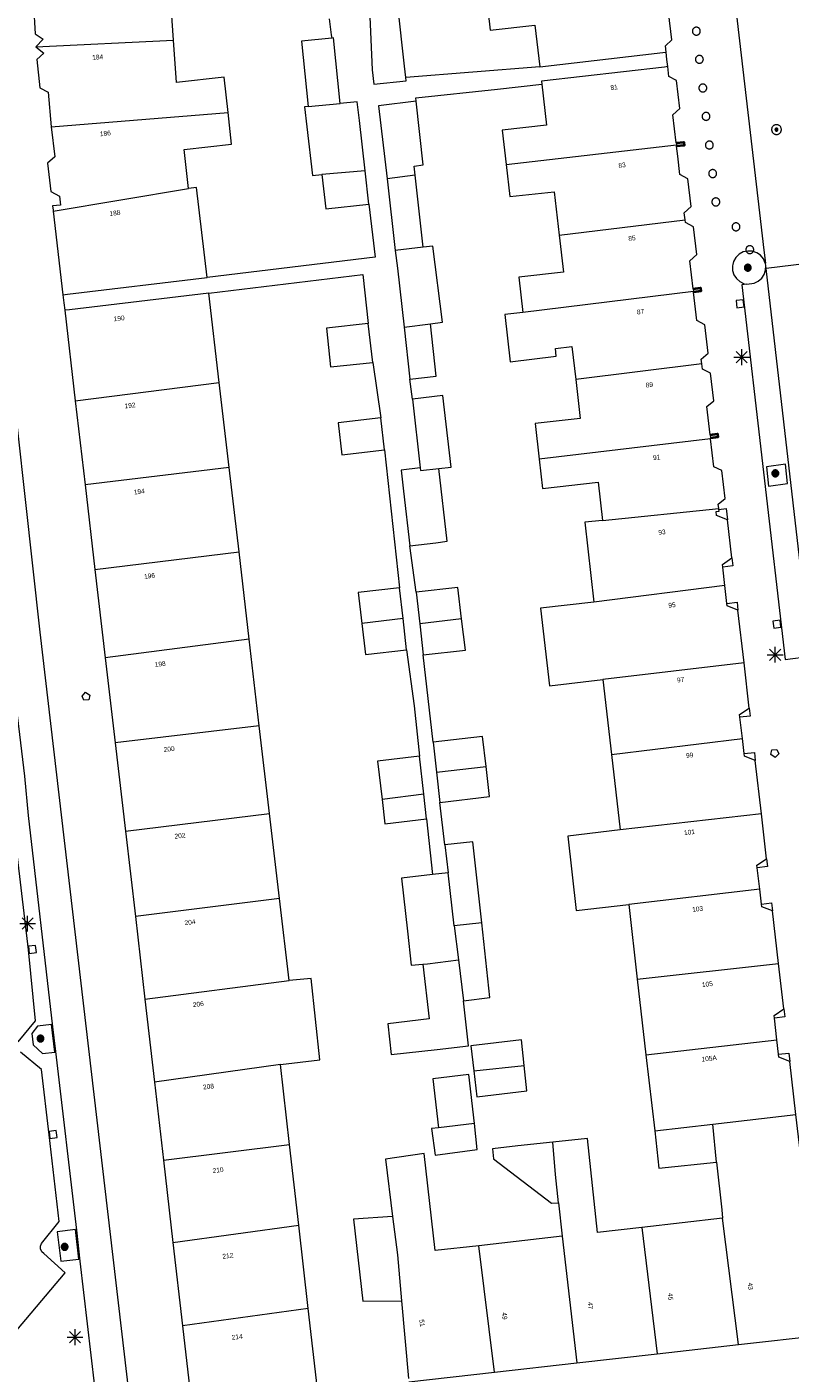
# Model space of a CAD drawing. Header units: metres. Extents: x 135779 to 137489, y 452643 to 455118.
# Tile 105 of 256: x 136227 to 136275, y 453444 to 453529. Entities that reach past the tile are written whole.
import ezdxf
from ezdxf.enums import TextEntityAlignment as Align

# ---------------------------------------------------------------- set-up
doc = ezdxf.new("R2010")
doc.units = ezdxf.units.M
for name, color, linetype, lineweight in [('KTop_NAR_Huisnummer (t)', 7, 'Continuous', 13), ('KTop_NAR_Huisnummer tijdelijk (t)', 7, 'Continuous', 13), ('KTop_PAL_Afsluitpaal', 222, 'Continuous', 13), ('KTop_PAL_Lichtmast', 40, 'Continuous', 13), ('KTop_PND_Grondvlaksituatie van BAG-pand [tachy]', 1, 'Continuous', 13), ('KTop_PND_Pandscheiding', 40, 'Continuous', 13), ('KTop_PUT_Brandkraan of -put', 1, 'Continuous', 13), ('KTop_PUT_Inspectie- of rioolput', 15, 'Continuous', 13), ('KTop_PUT_Kolk', 15, 'Continuous', 13), ('KTop_SHD_Muur', 15, 'Continuous', 13), ('KTop_SHD_Muur (l)', 15, 'Continuous', 40), ('KTop_VGO_Boom', 92, 'Continuous', 13), ('KTop_WGD_Fietspad', 40, 'Continuous', 13), ('KTop_WGD_Parkeervlak', 251, 'Continuous', 13), ('KTop_WGD_Rijbaan_Lokale weg', 251, 'Continuous', 13), ('KTop_WGD_Rijbaan_Lokale weg_verkeersdrempel', 40, 'Continuous', 13), ('KTop_WGD_Voetpad', 251, 'Continuous', 13), ('KTop_WGD_Voetpad_achterpad', 251, 'Continuous', 13)]:
    doc.layers.add(name, color=color, linetype=linetype, lineweight=lineweight)
doc.styles.add('Style-ROVU', font='ROVU.shx')
doc.styles.add('Style-ROVUCURSIEF', font='ROVUCURSIEF.shx')

# ---------------------------------------------------------------- blocks, each defined once
blk = doc.blocks.new('PAL_Lichtmast')
at = {"layer": 'KTop_PAL_Lichtmast'}
for p, q in [((-0.354, -0.354), (0.354, 0.354)), ((0.354, -0.354), (-0.354, 0.354)), ((0, -0.5), (0, 0.5)), ((-0.5, 0), (0.5, 0))]:
    blk.add_line(p, q, dxfattribs=at)
blk = doc.blocks.new('PAL_Afsluitpaal')
at = {"layer": 'KTop_PAL_Afsluitpaal', "flags": 128}
blk.add_lwpolyline([(0.25, 0), (0.249, 0.026), (0.245, 0.052), (0.238, 0.077), (0.228, 0.102), (0.217, 0.125), (0.202, 0.147), (0.186, 0.167), (0.167, 0.186), (0.147, 0.202), (0.125, 0.217), (0.102, 0.228), (0.077, 0.238), (0.052, 0.245), (0.026, 0.249), (0, 0.25), (-0.026, 0.249), (-0.052, 0.245), (-0.077, 0.238), (-0.102, 0.228), (-0.125, 0.217), (-0.147, 0.202), (-0.167, 0.186), (-0.186, 0.167), (-0.202, 0.147), (-0.217, 0.125), (-0.228, 0.102), (-0.238, 0.077), (-0.245, 0.052), (-0.249, 0.026), (-0.25, 0), (-0.249, -0.026), (-0.245, -0.052), (-0.238, -0.077), (-0.228, -0.102), (-0.217, -0.125), (-0.202, -0.147), (-0.186, -0.167), (-0.167, -0.186), (-0.147, -0.202), (-0.125, -0.217), (-0.102, -0.228), (-0.077, -0.238), (-0.052, -0.245), (-0.026, -0.249), (0, -0.25), (0.026, -0.249), (0.052, -0.245), (0.077, -0.238), (0.102, -0.228), (0.125, -0.217), (0.147, -0.202), (0.167, -0.186), (0.186, -0.167), (0.202, -0.147), (0.217, -0.125), (0.228, -0.102), (0.238, -0.077), (0.245, -0.052), (0.249, -0.026), (0.25, 0)], dxfattribs=at)
blk = doc.blocks.new('PUT_Brandkraan_of_-put')
at = {"layer": 'KTop_PUT_Brandkraan of -put'}
for p, q in [((-0.25, 0.034), (0, 0.25)), ((-0.158, -0.25), (-0.25, 0.034)), ((0, 0.25), (0.25, 0.033)), ((0.25, 0.033), (0.158, -0.25)), ((0.158, -0.25), (-0.158, -0.25))]:
    blk.add_line(p, q, dxfattribs=at)
blk = doc.blocks.new('PUT_Inspectie-_of_rioolput')
at = {"layer": 'KTop_PUT_Inspectie- of rioolput', "flags": 128}
for points in [[(0.31, 0), (0.308, 0.032), (0.303, 0.064), (0.294, 0.095), (0.283, 0.126), (0.268, 0.155), (0.25, 0.182), (0.23, 0.207), (0.207, 0.23), (0.182, 0.25), (0.154, 0.268), (0.126, 0.283), (0.095, 0.294), (0.064, 0.303), (0.032, 0.308), (0, 0.309), (-0.032, 0.308), (-0.064, 0.303), (-0.096, 0.294), (-0.126, 0.283), (-0.155, 0.268), (-0.182, 0.25), (-0.207, 0.23), (-0.23, 0.207), (-0.25, 0.182), (-0.268, 0.154), (-0.283, 0.126), (-0.294, 0.095), (-0.303, 0.064), (-0.308, 0.032), (-0.309, 0), (-0.308, -0.032), (-0.303, -0.064), (-0.294, -0.096), (-0.283, -0.126), (-0.268, -0.155), (-0.25, -0.182), (-0.23, -0.207), (-0.207, -0.23), (-0.182, -0.25), (-0.155, -0.268), (-0.126, -0.283), (-0.096, -0.294), (-0.064, -0.303), (-0.032, -0.308), (0, -0.309), (0.032, -0.308), (0.064, -0.303), (0.095, -0.294), (0.126, -0.283), (0.155, -0.268), (0.182, -0.25), (0.207, -0.23), (0.23, -0.207), (0.25, -0.182), (0.268, -0.155), (0.283, -0.126), (0.294, -0.096), (0.303, -0.064), (0.308, -0.032), (0.31, 0)], [(0.095, 0), (0.094, 0.009), (0.092, 0.019), (0.09, 0.029), (0.086, 0.038), (0.082, 0.047), (0.076, 0.055), (0.07, 0.063), (0.063, 0.07), (0.055, 0.076), (0.047, 0.082), (0.038, 0.086), (0.029, 0.09), (0.019, 0.092), (0.009, 0.094), (0, 0.094), (-0.01, 0.094), (-0.02, 0.092), (-0.029, 0.09), (-0.039, 0.086), (-0.048, 0.082), (-0.056, 0.076), (-0.064, 0.07), (-0.071, 0.063), (-0.077, 0.055), (-0.082, 0.047), (-0.087, 0.038), (-0.09, 0.029), (-0.093, 0.019), (-0.094, 0.009), (-0.095, 0), (-0.094, -0.01), (-0.093, -0.02), (-0.09, -0.029), (-0.087, -0.039), (-0.082, -0.048), (-0.077, -0.056), (-0.071, -0.064), (-0.064, -0.071), (-0.056, -0.077), (-0.047, -0.082), (-0.039, -0.087), (-0.029, -0.09), (-0.02, -0.093), (-0.01, -0.094), (0, -0.095), (0.009, -0.094), (0.019, -0.093), (0.029, -0.09), (0.038, -0.087), (0.047, -0.082), (0.055, -0.077), (0.063, -0.071), (0.07, -0.064), (0.076, -0.056), (0.082, -0.047), (0.086, -0.039), (0.09, -0.029), (0.092, -0.02), (0.094, -0.01), (0.095, 0)], [(0.035, 0), (0.034, 0.003), (0.034, 0.007), (0.033, 0.01), (0.031, 0.014), (0.03, 0.017), (0.028, 0.02), (0.026, 0.023), (0.023, 0.026), (0.02, 0.028), (0.017, 0.03), (0.014, 0.031), (0.01, 0.033), (0.007, 0.034), (0.003, 0.034), (0, 0.034), (-0.004, 0.034), (-0.007, 0.034), (-0.011, 0.033), (-0.014, 0.031), (-0.018, 0.03), (-0.021, 0.028), (-0.023, 0.026), (-0.026, 0.023), (-0.028, 0.02), (-0.03, 0.017), (-0.032, 0.014), (-0.033, 0.01), (-0.034, 0.007), (-0.035, 0.003), (-0.035, 0), (-0.035, -0.004), (-0.034, -0.007), (-0.033, -0.011), (-0.032, -0.014), (-0.03, -0.018), (-0.028, -0.021), (-0.026, -0.023), (-0.023, -0.026), (-0.021, -0.028), (-0.017, -0.03), (-0.014, -0.032), (-0.011, -0.033), (-0.007, -0.034), (-0.004, -0.035), (0, -0.035), (0.003, -0.035), (0.007, -0.034), (0.01, -0.033), (0.014, -0.032), (0.017, -0.03), (0.02, -0.028), (0.023, -0.026), (0.026, -0.023), (0.028, -0.021), (0.03, -0.017), (0.031, -0.014), (0.033, -0.011), (0.034, -0.007), (0.034, -0.004), (0.035, 0)], [(0.01, 0.02), (0.007, 0.02), (0.005, 0.021), (0.003, 0.022), (0.001, 0.022), (-0.001, 0.022), (-0.004, 0.022), (-0.006, 0.021), (-0.008, 0.02), (-0.01, 0.019), (-0.012, 0.018), (-0.014, 0.017), (-0.016, 0.015), (-0.017, 0.013), (-0.019, 0.012), (-0.02, 0.009), (-0.021, 0.007), (-0.022, 0.005), (-0.022, 0.003), (-0.022, 0.001), (-0.022, -0.001), (-0.022, -0.004), (-0.022, -0.006), (-0.021, -0.008), (-0.02, -0.01), (-0.019, -0.012), (-0.017, -0.014), (-0.016, -0.016), (-0.014, -0.017), (-0.012, -0.019), (-0.01, -0.02), (-0.008, -0.021), (-0.006, -0.022), (-0.003, -0.022), (-0.001, -0.022), (0.001, -0.022), (0.003, -0.022), (0.005, -0.022), (0.008, -0.021), (0.01, -0.02), (0.012, -0.019), (0.014, -0.017), (0.015, -0.016), (0.017, -0.014), (0.018, -0.012), (0.02, -0.01), (0.02, -0.008), (0.021, -0.006), (0.022, -0.003), (0.022, -0.001), (0.022, 0.001), (0.022, 0.003), (0.021, 0.005), (0.02, 0.008), (0.019, 0.01), (0.018, 0.012), (0.017, 0.014), (0.015, 0.015), (0.013, 0.017), (0.012, 0.018), (0.01, 0.02)]]:
    blk.add_lwpolyline(points, dxfattribs=at)
blk = doc.blocks.new('PUT_Kolk')
at = {"layer": 'KTop_PUT_Kolk', "flags": 128}
blk.add_lwpolyline([(0.225, -0.225), (0.225, 0.225), (-0.225, 0.225), (-0.225, -0.225), (0.225, -0.225)], dxfattribs=at)
blk = doc.blocks.new('VGO_Boom')
at = {"layer": 'KTop_VGO_Boom', "flags": 128}
for points in [[(0.215, 0), (0.214, 0.022), (0.21, 0.045), (0.204, 0.066), (0.196, 0.087), (0.186, 0.108), (0.174, 0.126), (0.16, 0.144), (0.144, 0.16), (0.126, 0.174), (0.107, 0.186), (0.087, 0.196), (0.066, 0.204), (0.045, 0.21), (0.022, 0.214), (-0.001, 0.215), (-0.023, 0.214), (-0.045, 0.21), (-0.067, 0.204), (-0.088, 0.196), (-0.108, 0.186), (-0.127, 0.174), (-0.144, 0.16), (-0.16, 0.144), (-0.174, 0.126), (-0.187, 0.107), (-0.197, 0.087), (-0.205, 0.066), (-0.211, 0.045), (-0.214, 0.022), (-0.215, -0.001), (-0.214, -0.023), (-0.211, -0.045), (-0.205, -0.067), (-0.197, -0.088), (-0.187, -0.108), (-0.174, -0.127), (-0.16, -0.144), (-0.144, -0.16), (-0.127, -0.174), (-0.108, -0.187), (-0.088, -0.197), (-0.067, -0.205), (-0.045, -0.211), (-0.023, -0.214), (0, -0.215), (0.022, -0.214), (0.045, -0.211), (0.066, -0.205), (0.087, -0.197), (0.108, -0.187), (0.126, -0.174), (0.144, -0.16), (0.16, -0.144), (0.174, -0.127), (0.186, -0.108), (0.196, -0.088), (0.204, -0.067), (0.21, -0.045), (0.214, -0.023), (0.215, -0.001)], [(0.155, 0), (0.154, 0.016), (0.152, 0.032), (0.147, 0.048), (0.142, 0.063), (0.134, 0.078), (0.125, 0.091), (0.115, 0.104), (0.104, 0.115), (0.091, 0.125), (0.077, 0.134), (0.063, 0.142), (0.048, 0.147), (0.032, 0.152), (0.016, 0.154), (-0.001, 0.155), (-0.017, 0.154), (-0.033, 0.152), (-0.048, 0.147), (-0.064, 0.142), (-0.078, 0.134), (-0.092, 0.125), (-0.104, 0.115), (-0.116, 0.104), (-0.126, 0.091), (-0.135, 0.077), (-0.142, 0.063), (-0.148, 0.048), (-0.152, 0.032), (-0.155, 0.016), (-0.155, -0.001), (-0.155, -0.017), (-0.152, -0.033), (-0.148, -0.048), (-0.142, -0.064), (-0.135, -0.078), (-0.126, -0.092), (-0.116, -0.104), (-0.104, -0.116), (-0.092, -0.126), (-0.078, -0.135), (-0.064, -0.142), (-0.048, -0.148), (-0.033, -0.152), (-0.017, -0.155), (0, -0.155), (0.016, -0.155), (0.032, -0.152), (0.048, -0.148), (0.063, -0.142), (0.078, -0.135), (0.091, -0.126), (0.104, -0.116), (0.115, -0.104), (0.125, -0.092), (0.134, -0.078), (0.142, -0.064), (0.147, -0.048), (0.152, -0.033), (0.154, -0.017), (0.155, -0.001)], [(0.095, 0), (0.094, 0.01), (0.093, 0.02), (0.09, 0.029), (0.087, 0.039), (0.082, 0.048), (0.077, 0.056), (0.071, 0.064), (0.064, 0.071), (0.056, 0.077), (0.047, 0.082), (0.039, 0.087), (0.029, 0.09), (0.02, 0.093), (0.01, 0.094), (-0.001, 0.095), (-0.01, 0.094), (-0.02, 0.093), (-0.03, 0.09), (-0.039, 0.087), (-0.048, 0.082), (-0.056, 0.077), (-0.064, 0.071), (-0.071, 0.064), (-0.077, 0.056), (-0.083, 0.047), (-0.087, 0.039), (-0.091, 0.029), (-0.093, 0.02), (-0.095, 0.01), (-0.095, -0.001), (-0.095, -0.01), (-0.093, -0.02), (-0.091, -0.03), (-0.087, -0.039), (-0.083, -0.048), (-0.077, -0.056), (-0.071, -0.064), (-0.064, -0.071), (-0.056, -0.077), (-0.048, -0.083), (-0.039, -0.087), (-0.03, -0.091), (-0.02, -0.093), (-0.01, -0.095), (0, -0.095), (0.01, -0.095), (0.02, -0.093), (0.029, -0.091), (0.039, -0.087), (0.048, -0.083), (0.056, -0.077), (0.064, -0.071), (0.071, -0.064), (0.077, -0.056), (0.082, -0.048), (0.087, -0.039), (0.09, -0.03), (0.093, -0.02), (0.094, -0.01), (0.095, -0.001)], [(0.035, 0), (0.035, 0.004), (0.034, 0.007), (0.033, 0.011), (0.032, 0.014), (0.03, 0.018), (0.028, 0.021), (0.026, 0.023), (0.023, 0.026), (0.021, 0.028), (0.017, 0.03), (0.014, 0.032), (0.011, 0.033), (0.007, 0.034), (0.004, 0.035), (-0.001, 0.035), (-0.004, 0.035), (-0.008, 0.034), (-0.011, 0.033), (-0.015, 0.032), (-0.018, 0.03), (-0.021, 0.028), (-0.024, 0.026), (-0.027, 0.023), (-0.029, 0.021), (-0.031, 0.017), (-0.032, 0.014), (-0.034, 0.011), (-0.035, 0.007), (-0.035, 0.004), (-0.035, -0.001), (-0.035, -0.004), (-0.035, -0.008), (-0.034, -0.011), (-0.032, -0.015), (-0.031, -0.018), (-0.029, -0.021), (-0.027, -0.024), (-0.024, -0.027), (-0.021, -0.029), (-0.018, -0.031), (-0.015, -0.032), (-0.011, -0.034), (-0.008, -0.035), (-0.004, -0.035), (0, -0.035), (0.004, -0.035), (0.007, -0.035), (0.011, -0.034), (0.014, -0.032), (0.018, -0.031), (0.021, -0.029), (0.023, -0.027), (0.026, -0.024), (0.028, -0.021), (0.03, -0.018), (0.032, -0.015), (0.033, -0.011), (0.034, -0.008), (0.035, -0.004), (0.035, 0)]]:
    blk.add_lwpolyline(points, dxfattribs=at)

msp = doc.modelspace()

# ---------------------------------------------------------------- linework, layer by layer
at = {"layer": 'KTop_PND_Grondvlaksituatie van BAG-pand [tachy]', "flags": 128}
for points in [[(136227.758, 453533.035), (136227.884, 453531.135), (136227.408, 453530.754), (136227.512, 453528.939), (136228.017, 453528.597), (136227.552, 453528.129)], [(136236.248, 453528.538), (136236.068, 453530.989), (136239.086, 453531.098), (136239.011, 453533.15)], [(136267.322, 453527.777), (136267.274, 453528.191), (136267.683, 453528.553), (136267.479, 453530.312), (136266.968, 453530.587), (136266.76, 453532.383)], [(136255.993, 453531.226), (136256.213, 453529.173), (136259.046, 453529.479), (136259.352, 453526.857)], [(136248.608, 453530.49), (136248.784, 453526.668), (136248.885, 453525.758), (136250.918, 453525.98), (136250.895, 453526.182)], [(136250.895, 453526.182), (136250.816, 453526.894), (136250.398, 453530.716)], [(136239.687, 453523.969), (136239.439, 453526.209), (136236.444, 453525.877), (136236.248, 453528.538)], [(136246.227, 453528.676), (136244.329, 453528.476), (136244.746, 453524.35)], [(136246.764, 453524.55), (136246.347, 453528.689), (136246.227, 453528.676)], [(136227.552, 453528.129), (136228.069, 453527.719), (136227.613, 453527.33), (136227.814, 453525.542), (136228.338, 453525.25), (136228.535, 453523.08)], [(136259.352, 453526.857), (136267.123, 453527.754), (136267.322, 453527.777)], [(136267.427, 453526.868), (136267.228, 453526.845), (136259.459, 453525.948), (136259.481, 453525.757)], [(136267.956, 453522.052), (136267.749, 453523.837), (136268.186, 453524.223), (136267.981, 453525.991), (136267.498, 453526.251), (136267.427, 453526.868)], [(136259.481, 453525.757), (136259.779, 453523.174), (136256.988, 453522.855), (136257.233, 453520.7)], [(136244.746, 453524.35), (136244.509, 453524.326), (136244.656, 453523.075), (136245.011, 453520.002), (136245.594, 453520.052)], [(136248.338, 453520.296), (136247.982, 453523.466), (136247.842, 453524.657), (136246.764, 453524.55)], [(136251.55, 453524.681), (136249.188, 453524.404), (136249.718, 453519.797)], [(136251.497, 453520.011), (136251.434, 453520.58), (136252.005, 453520.668), (136251.55, 453524.681)], [(136237.188, 453519.181), (136236.915, 453521.649), (136239.907, 453521.981), (136239.687, 453523.969)], [(136228.535, 453523.08), (136228.759, 453521.183), (136228.305, 453520.767), (136228.516, 453518.98), (136229.053, 453518.691), (136229.118, 453518.134), (136228.615, 453518.078), (136228.646, 453517.818), (136228.654, 453517.748)], [(136267.956, 453522.052), (136267.97, 453521.925)], [(136267.97, 453521.925), (136267.98, 453521.843)], [(136268.518, 453517.197), (136268.466, 453517.647), (136268.903, 453518.034), (136268.7, 453519.792), (136268.186, 453520.068), (136268.053, 453521.218), (136267.98, 453521.843)], [(136245.594, 453520.052), (136245.847, 453517.893), (136248.576, 453518.183)], [(136248.576, 453518.183), (136248.338, 453520.296)], [(136252.003, 453515.475), (136251.497, 453520.011)], [(136257.233, 453520.7), (136257.463, 453518.67), (136260.262, 453518.964), (136260.576, 453516.237)], [(136238.363, 453513.562), (136237.701, 453519.241), (136237.188, 453519.181)], [(136249.718, 453519.797), (136250.238, 453515.274)], [(136228.654, 453517.748), (136229.27, 453512.466)], [(136269.022, 453512.843), (136268.817, 453514.617), (136269.255, 453515.004), (136269.051, 453516.762), (136268.536, 453517.039), (136268.518, 453517.197)], [(136260.576, 453516.237), (136260.844, 453513.903), (136258.032, 453513.591), (136258.287, 453511.356)], [(136250.238, 453515.274), (136250.377, 453514.156), (136250.793, 453510.434)], [(136252.465, 453510.64), (136253.209, 453510.732), (136252.616, 453515.545), (136252.003, 453515.475)], [(136229.27, 453512.466), (136229.568, 453512.502), (136238.363, 453513.562)], [(136238.478, 453512.571), (136229.682, 453511.523), (136229.384, 453511.488)], [(136239.134, 453506.943), (136238.478, 453512.571)], [(136269.022, 453512.843), (136269.041, 453512.678)], [(136269.041, 453512.678), (136269.047, 453512.634)], [(136269.57, 453508.112), (136269.536, 453508.407), (136269.974, 453508.794), (136269.769, 453510.564), (136269.254, 453510.841), (136269.047, 453512.634)], [(136229.384, 453511.488), (136230.049, 453505.781)], [(136248.535, 453510.654), (136245.895, 453510.364), (136246.16, 453507.926), (136248.813, 453508.203)], [(136248.813, 453508.203), (136248.535, 453510.654)], [(136251.161, 453507.134), (136252.824, 453507.323), (136252.465, 453510.64)], [(136258.287, 453511.356), (136257.146, 453511.216), (136257.489, 453508.235), (136260.397, 453508.592), (136260.342, 453509.07), (136261.385, 453509.198), (136261.622, 453507.132)], [(136250.793, 453510.434), (136251.161, 453507.134)], [(136270.093, 453503.632), (136269.884, 453505.422), (136270.327, 453505.781), (136270.122, 453507.528), (136269.61, 453507.766), (136269.57, 453508.112)], [(136261.622, 453507.132), (136261.904, 453504.671), (136259.056, 453504.347), (136259.314, 453502.092)], [(136239.761, 453501.561), (136239.134, 453506.943)], [(136230.049, 453505.781), (136230.667, 453500.473)], [(136252.99, 453501.498), (136253.761, 453501.584), (136253.243, 453506.104), (136251.326, 453505.89)], [(136251.326, 453505.89), (136251.813, 453501.542)], [(136249.32, 453504.698), (136246.641, 453504.383), (136246.875, 453502.377), (136249.553, 453502.69)], [(136249.553, 453502.69), (136249.32, 453504.698)], [(136270.093, 453503.632), (136270.118, 453503.425)], [(136270.124, 453503.37), (136270.118, 453503.425)], [(136270.649, 453498.97), (136270.616, 453499.253), (136271.047, 453499.621), (136270.842, 453501.368), (136270.329, 453501.617), (136270.124, 453503.37)], [(136259.314, 453502.092), (136259.524, 453500.245), (136263.038, 453500.635), (136263.314, 453498.231)], [(136240.38, 453496.251), (136239.761, 453501.561)], [(136251.813, 453501.542), (136250.613, 453501.404), (136250.765, 453500.075), (136251.157, 453496.622)], [(136251.157, 453496.622), (136252.795, 453496.823), (136253.514, 453496.911), (136252.99, 453501.498)], [(136230.667, 453500.473), (136231.29, 453495.122)], [(136271.202, 453498.274), (136270.508, 453498.536), (136270.478, 453498.794), (136270.667, 453498.816), (136270.654, 453498.925)], [(136270.654, 453498.925), (136270.649, 453498.97)], [(136263.314, 453498.231), (136262.191, 453498.107), (136262.768, 453493.078)], [(136271.479, 453495.861), (136271.202, 453498.274)], [(136241.023, 453490.726), (136240.38, 453496.251)], [(136270.892, 453495.281), (136270.873, 453495.45), (136271.479, 453495.861)], [(136271.025, 453494.123), (136270.892, 453495.281)], [(136231.29, 453495.122), (136231.939, 453489.555)], [(136250.509, 453493.981), (136247.893, 453493.679), (136248.127, 453491.724)], [(136250.728, 453492.034), (136250.509, 453493.981)], [(136254.424, 453492.022), (136254.19, 453494.003), (136251.549, 453493.701)], [(136251.549, 453493.701), (136251.779, 453491.71)], [(136271.155, 453492.988), (136271.025, 453494.123)], [(136262.768, 453493.078), (136259.395, 453492.69), (136259.958, 453487.792), (136263.331, 453488.18)], [(136271.858, 453492.565), (136271.173, 453492.828), (136271.155, 453492.988)], [(136250.951, 453490.057), (136250.728, 453492.034)], [(136252.005, 453489.752), (136254.658, 453490.041), (136254.424, 453492.022)], [(136272.241, 453489.231), (136271.858, 453492.565)], [(136248.127, 453491.724), (136248.361, 453489.768), (136250.951, 453490.057)], [(136251.779, 453491.71), (136252.005, 453489.752)], [(136241.659, 453485.269), (136241.023, 453490.726)], [(136231.939, 453489.555), (136232.564, 453484.185)], [(136272.568, 453486.378), (136272.241, 453489.231)], [(136263.331, 453488.18), (136263.875, 453483.444)], [(136271.979, 453485.808), (136271.96, 453485.977), (136272.568, 453486.378)], [(136242.303, 453479.735), (136241.659, 453485.269)], [(136272.133, 453484.466), (136271.979, 453485.808)], [(136232.564, 453484.185), (136233.213, 453478.608)], [(136255.962, 453482.689), (136255.747, 453484.581), (136252.637, 453484.241)], [(136252.637, 453484.241), (136252.846, 453482.336)], [(136272.243, 453483.514), (136272.133, 453484.466)], [(136251.761, 453483.34), (136249.12, 453483.025), (136249.399, 453480.608)], [(136252.038, 453480.94), (136251.761, 453483.34)], [(136263.875, 453483.444), (136264.422, 453478.688)], [(136272.947, 453483.081), (136272.262, 453483.345), (136272.243, 453483.514)], [(136253.054, 453480.431), (136256.177, 453480.797), (136255.962, 453482.689)], [(136273.335, 453479.698), (136272.947, 453483.081)], [(136252.846, 453482.336), (136253.054, 453480.431)], [(136252.216, 453479.391), (136252.038, 453480.94)], [(136249.399, 453480.608), (136249.576, 453479.076), (136252.216, 453479.391)], [(136242.928, 453474.374), (136242.303, 453479.735)], [(136273.659, 453476.875), (136273.335, 453479.698)], [(136233.213, 453478.608), (136233.839, 453473.235)], [(136264.422, 453478.688), (136261.115, 453478.308), (136261.655, 453473.604), (136264.962, 453473.984)], [(136253.364, 453477.742), (136253.362, 453477.742), (136253.565, 453475.99)], [(136255.691, 453472.824), (136255.136, 453477.934), (136253.364, 453477.742)], [(136273.07, 453476.305), (136273.051, 453476.474), (136273.659, 453476.875)], [(136252.588, 453475.877), (136250.62, 453475.65), (136251.007, 453472.295), (136251.247, 453470.149), (136251.973, 453470.221)], [(136253.565, 453475.99), (136252.588, 453475.877)], [(136273.226, 453474.955), (136273.07, 453476.305)], [(136273.334, 453474.011), (136273.226, 453474.955)], [(136243.533, 453469.187), (136242.928, 453474.374)], [(136264.962, 453473.984), (136265.504, 453469.262)], [(136274.038, 453473.578), (136273.353, 453473.842), (136273.334, 453474.011)], [(136233.839, 453473.235), (136234.446, 453468.017)], [(136274.419, 453470.258), (136274.038, 453473.578)], [(136254.533, 453467.912), (136256.208, 453468.113), (136255.691, 453472.824)], [(136251.973, 453470.221), (136252.368, 453466.76), (136249.758, 453466.462), (136249.981, 453464.51), (136252.88, 453464.841), (136254.848, 453465.055), (136254.533, 453467.912)], [(136274.748, 453467.392), (136274.419, 453470.258)], [(136242.989, 453463.891), (136245.48, 453464.189), (136244.925, 453469.305), (136243.533, 453469.187)], [(136265.504, 453469.262), (136266.052, 453464.488)], [(136234.446, 453468.017), (136235.048, 453462.762)], [(136274.16, 453466.811), (136274.141, 453466.98), (136274.748, 453467.392)], [(136274.318, 453465.44), (136274.16, 453466.811)], [(136258.369, 453463.826), (136258.199, 453465.433), (136255.013, 453465.068), (136255.192, 453463.49)], [(136274.423, 453464.528), (136274.318, 453465.44)], [(136243.566, 453458.829), (136242.989, 453463.891)], [(136255.192, 453463.49), (136255.378, 453461.855), (136258.539, 453462.22), (136258.369, 453463.826)], [(136266.052, 453464.488), (136266.603, 453459.701)], [(136275.129, 453464.075), (136274.442, 453464.359), (136274.423, 453464.528)], [(136275.515, 453460.724), (136275.129, 453464.075)], [(136255.225, 453460.154), (136254.872, 453463.265), (136252.599, 453462.975), (136252.965, 453459.89)], [(136235.048, 453462.762), (136235.611, 453457.842)], [(136271.895, 453446.204), (136277.159, 453446.797), (136275.515, 453460.724)], [(136252.965, 453459.89), (136252.515, 453459.837), (136252.745, 453458.159), (136255.41, 453458.523), (136255.225, 453460.154)], [(136266.603, 453459.701), (136266.874, 453457.338), (136270.506, 453457.727)], [(136244.145, 453453.75), (136243.566, 453458.829)], [(136260.168, 453458.98), (136257.978, 453458.742), (136256.362, 453458.566), (136256.424, 453457.933), (136260.1, 453455.131), (136260.543, 453455.154)], [(136265.782, 453453.604), (136262.985, 453453.29), (136262.371, 453459.22), (136260.168, 453458.98)], [(136235.611, 453457.842), (136236.206, 453452.651)], [(136255.51, 453452.449), (136252.746, 453452.137), (136252.053, 453458.275), (136249.613, 453457.913), (136250.065, 453454.296)], [(136270.506, 453457.727), (136270.831, 453454.704), (136270.89, 453454.179)], [(136260.543, 453455.154), (136260.768, 453453.041)], [(136244.745, 453448.488), (136244.145, 453453.75)], [(136250.065, 453454.296), (136247.604, 453454.132), (136248.197, 453448.938), (136250.633, 453448.978)], [(136270.89, 453454.179), (136265.782, 453453.604)], [(136260.768, 453453.041), (136255.51, 453452.449)], [(136236.206, 453452.651), (136236.807, 453447.397)], [(136245.327, 453443.387), (136244.745, 453448.488)], [(136250.633, 453448.978), (136251.081, 453444.06)], [(136236.807, 453447.397), (136237.392, 453442.289), (136245.35, 453443.188)], [(136266.758, 453445.625), (136271.895, 453446.204)], [(136261.689, 453445.054), (136266.758, 453445.625)], [(136251.099, 453443.861), (136256.497, 453444.469)], [(136256.497, 453444.469), (136261.689, 453445.054)]]:
    msp.add_lwpolyline(points, dxfattribs=at)
at = {"layer": 'KTop_PND_Pandscheiding', "flags": 128}
for points in [[(136227.552, 453528.129), (136236.248, 453528.538)], [(136244.746, 453524.35), (136246.764, 453524.55)], [(136228.535, 453523.08), (136239.687, 453523.969)], [(136257.233, 453520.7), (136267.97, 453521.925)], [(136248.338, 453520.296), (136245.594, 453520.052)], [(136251.497, 453520.011), (136249.718, 453519.797)], [(136228.654, 453517.748), (136237.188, 453519.181)], [(136260.576, 453516.237), (136268.518, 453517.197)], [(136252.003, 453515.475), (136250.238, 453515.274)], [(136269.041, 453512.678), (136258.287, 453511.356)], [(136250.793, 453510.434), (136252.465, 453510.64)], [(136269.57, 453508.112), (136261.622, 453507.132)], [(136230.049, 453505.781), (136239.134, 453506.943)], [(136270.124, 453503.37), (136259.314, 453502.092)], [(136239.761, 453501.561), (136230.667, 453500.473)], [(136251.813, 453501.542), (136251.832, 453501.37), (136252.99, 453501.498)], [(136263.314, 453498.231), (136270.649, 453498.97)], [(136231.29, 453495.122), (136240.38, 453496.251)], [(136271.025, 453494.123), (136262.768, 453493.078)], [(136250.728, 453492.034), (136248.127, 453491.724)], [(136254.424, 453492.022), (136251.779, 453491.71)], [(136241.023, 453490.726), (136231.939, 453489.555)], [(136272.241, 453489.231), (136263.331, 453488.18)], [(136241.659, 453485.269), (136232.564, 453484.185)], [(136263.875, 453483.444), (136272.133, 453484.466)], [(136252.846, 453482.336), (136255.962, 453482.689)], [(136252.038, 453480.94), (136249.399, 453480.608)], [(136233.213, 453478.608), (136242.303, 453479.735)], [(136273.335, 453479.698), (136264.422, 453478.688)], [(136253.952, 453472.635), (136253.565, 453475.99)], [(136273.226, 453474.955), (136264.962, 453473.984)], [(136242.928, 453474.374), (136233.839, 453473.235)], [(136255.691, 453472.824), (136253.952, 453472.635)], [(136253.952, 453472.635), (136254.215, 453470.495)], [(136251.973, 453470.221), (136252.262, 453470.25), (136254.215, 453470.495)], [(136254.215, 453470.495), (136254.533, 453467.912)], [(136265.504, 453469.262), (136274.419, 453470.258)], [(136234.446, 453468.017), (136243.533, 453469.187)], [(136266.052, 453464.488), (136274.318, 453465.44)], [(136242.989, 453463.891), (136235.048, 453462.762)], [(136255.192, 453463.49), (136258.369, 453463.826)], [(136270.267, 453460.122), (136275.515, 453460.724)], [(136255.225, 453460.154), (136252.965, 453459.89)], [(136266.603, 453459.701), (136270.267, 453460.122)], [(136270.506, 453457.727), (136270.267, 453460.122)], [(136235.611, 453457.842), (136243.566, 453458.829)], [(136260.543, 453455.154), (136260.351, 453456.95), (136260.168, 453458.98)], [(136236.206, 453452.651), (136244.145, 453453.75)], [(136250.065, 453454.296), (136250.369, 453451.869), (136250.633, 453448.978)], [(136265.782, 453453.604), (136266.758, 453445.625)], [(136271.895, 453446.204), (136270.89, 453454.179)], [(136260.768, 453453.041), (136261.689, 453445.054)], [(136256.497, 453444.469), (136255.51, 453452.449)], [(136244.745, 453448.488), (136236.807, 453447.397)]]:
    msp.add_lwpolyline(points, dxfattribs=at)
at = {"layer": 'KTop_SHD_Muur', "flags": 128}
for points in [[(136267.98, 453521.843), (136268.456, 453521.898), (136268.431, 453522.107), (136267.956, 453522.052)], [(136269.047, 453512.634), (136269.523, 453512.689), (136269.499, 453512.898), (136269.022, 453512.843)], [(136270.118, 453503.425), (136270.595, 453503.481), (136270.571, 453503.688), (136270.093, 453503.632)]]:
    msp.add_lwpolyline(points, dxfattribs=at)
at = {"layer": 'KTop_SHD_Muur (l)', "flags": 128}
for points in [[(136267.956, 453522.052), (136268.431, 453522.107), (136268.456, 453521.898), (136267.98, 453521.843)], [(136269.022, 453512.843), (136269.499, 453512.898), (136269.523, 453512.689), (136269.047, 453512.634)], [(136270.093, 453503.632), (136270.571, 453503.688), (136270.595, 453503.481), (136270.118, 453503.425)]]:
    msp.add_lwpolyline(points, dxfattribs=at)
at = {"layer": 'KTop_WGD_Fietspad', "flags": 128}
for points in [[(136234.046, 453437.599), (136233.63, 453441.45), (136227.83, 453491.17), (136225.49, 453512.3), (136225.068, 453516.235), (136224.96, 453517.473), (136224.725, 453520.177), (136224.463, 453524.126), (136224.28, 453528.079), (136224.23, 453529.62), (136224.21, 453530.02), (136223.83, 453547.63), (136223.846, 453551.725), (136223.943, 453555.819), (136224.05, 453558.52), (136224.12, 453560.64), (136224.293, 453563.83), (136224.546, 453567.015), (136224.62, 453567.79), (136226.34, 453582.17), (136227.121, 453587.923), (136227.89, 453593.08), (136228.458, 453596.05)], [(136224.369, 453583.145), (136222.76, 453570.08), (136222.6, 453568.19), (136222.39, 453566.29), (136222.162, 453563.01), (136221.961, 453559.067), (136221.79, 453553.51), (136221.67, 453549.39), (136222.27, 453525.6), (136222.42, 453523.41), (136222.79, 453518.36), (136222.897, 453517.28), (136223.4, 453512.19), (136223.62, 453510.19), (136225.14, 453496.65), (136225.35, 453494.51), (136226.85, 453482.08), (136227.08, 453479.61), (136228.62, 453466.26), (136228.81, 453464.71), (136230.12, 453453.43), (136230.33, 453451.47), (136231.95, 453437.63)]]:
    msp.add_lwpolyline(points, dxfattribs=at)
at = {"layer": 'KTop_WGD_Parkeervlak', "flags": 128}
for points in [[(136272.392, 453513.138), (136272.73, 453513.18), (136272.88, 453513.211), (136273.14, 453513.326), (136273.357, 453513.509), (136273.516, 453513.745), (136273.602, 453514.016), (136273.61, 453514.3)], [(136273.78, 453500.39), (136274.98, 453500.56), (136274.85, 453501.78), (136273.65, 453501.61), (136273.78, 453500.39)]]:
    msp.add_lwpolyline(points, dxfattribs=at)
at = {"layer": 'KTop_WGD_Rijbaan_Lokale weg', "flags": 128}
for points in [[(136277.079, 453514.549), (136273.631, 453514.121)], [(136276.454, 453489.651), (136273.631, 453514.121)]]:
    msp.add_lwpolyline(points, dxfattribs=at)
at = {"layer": 'KTop_WGD_Rijbaan_Lokale weg_verkeersdrempel', "flags": 128}
for points in [[(136271.658, 453531.148), (136271.71, 453530.67), (136272.736, 453521.799), (136273.49, 453515.28), (136273.589, 453514.471)], [(136273.61, 453514.3), (136273.589, 453514.471)], [(136273.631, 453514.121), (136273.61, 453514.3)]]:
    msp.add_lwpolyline(points, dxfattribs=at)
at = {"layer": 'KTop_WGD_Voetpad', "flags": 128}
for points in [[(136267.427, 453526.868), (136267.374, 453527.322), (136267.322, 453527.777)], [(136273.589, 453514.471), (136273.58, 453514.47), (136273.46, 453514.73), (136273.28, 453514.96), (136273.04, 453515.12), (136272.76, 453515.22), (136272.47, 453515.23), (136272.19, 453515.17), (136271.94, 453515.03), (136271.73, 453514.83), (136271.58, 453514.58), (136271.53, 453514.381), (136271.51, 453514.3), (136271.52, 453514.01), (136271.6, 453513.73), (136271.76, 453513.49), (136271.98, 453513.3), (136272.24, 453513.17), (136272.392, 453513.144), (136272.392, 453513.138)], [(136272.392, 453513.138), (136272.101, 453513.101), (136274.83, 453489.45), (136276.454, 453489.651)], [(136229.27, 453512.466), (136229.33, 453511.951), (136229.384, 453511.488)], [(136270.654, 453498.925), (136271.121, 453498.979), (136271.202, 453498.274)], [(136271.479, 453495.861), (136271.538, 453495.355), (136270.892, 453495.281)], [(136271.155, 453492.988), (136271.802, 453493.062), (136271.858, 453492.565)], [(136272.568, 453486.378), (136272.625, 453485.882), (136271.979, 453485.808)], [(136272.243, 453483.514), (136272.889, 453483.588), (136272.947, 453483.081)], [(136226.447, 453465.311), (136227.54, 453466.64), (136227.1, 453471.12), (136226.17, 453478.94)], [(136273.659, 453476.875), (136273.716, 453476.379), (136273.07, 453476.305)], [(136273.334, 453474.011), (136273.98, 453474.085), (136274.038, 453473.578)], [(136274.748, 453467.392), (136274.806, 453466.885), (136274.16, 453466.811)], [(136227.974, 453464.576), (136228.759, 453464.668), (136228.557, 453466.404), (136227.657, 453466.299), (136227.318, 453465.847), (136227.402, 453465.124), (136227.974, 453464.576)], [(136225.45, 453446.04), (136229.4, 453450.74), (136228.07, 453451.95), (136227.928, 453452.072), (136227.849, 453452.241), (136227.847, 453452.428), (136227.923, 453452.598), (136229.03, 453453.97), (136228.4, 453459.44), (136227.91, 453463.56), (136226.6, 453464.67)], [(136274.423, 453464.528), (136275.069, 453464.602), (136275.129, 453464.075)], [(136229.128, 453451.469), (136230.279, 453451.604), (136230.062, 453453.462), (136228.911, 453453.327), (136229.128, 453451.469)]]:
    msp.add_lwpolyline(points, dxfattribs=at)
at = {"layer": 'KTop_WGD_Voetpad_achterpad', "flags": 128}
for points in [[(136246.068, 453529.883), (136246.182, 453528.88), (136246.227, 453528.676)], [(136259.352, 453526.857), (136250.895, 453526.182)], [(136251.55, 453524.681), (136251.524, 453524.897), (136256.693, 453525.453), (136259.481, 453525.757)], [(136248.576, 453518.183), (136248.967, 453514.849), (136238.363, 453513.562)], [(136238.478, 453512.571), (136248.183, 453513.76), (136248.535, 453510.654)], [(136248.813, 453508.203), (136249.32, 453504.698)], [(136251.326, 453505.89), (136251.161, 453507.134)], [(136249.553, 453502.69), (136250.509, 453493.981)], [(136251.549, 453493.701), (136251.157, 453496.622)], [(136250.951, 453490.057), (136251.419, 453486.527), (136251.761, 453483.34)], [(136252.637, 453484.241), (136252.005, 453489.752)], [(136253.364, 453477.742), (136253.054, 453480.431)], [(136252.216, 453479.391), (136252.588, 453475.877)]]:
    msp.add_lwpolyline(points, dxfattribs=at)

# ---------------------------------------------------------------- block references
at = {"layer": 'KTop_PAL_Afsluitpaal'}
for p in [(136269.231, 453529.11), (136269.421, 453527.33), (136269.641, 453525.52), (136269.841, 453523.73), (136270.051, 453521.92), (136270.261, 453520.12), (136270.461, 453518.33), (136271.731, 453516.76), (136272.601, 453515.32)]:
    msp.add_blockref('PAL_Afsluitpaal', p, dxfattribs=at)
at = {"layer": 'KTop_PAL_Lichtmast'}
for p in [(136272.091, 453508.53), (136274.201, 453489.75), (136227.044, 453472.78), (136230.031, 453446.68)]:
    msp.add_blockref('PAL_Lichtmast', p, dxfattribs=at)
at = {"layer": 'KTop_PUT_Brandkraan of -put'}
for p, rotation in [((136230.726, 453487.139), 6.638635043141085), ((136274.181, 453483.51), 186.5261760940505)]:
    msp.add_blockref('PUT_Brandkraan_of_-put', p, dxfattribs=dict(at, rotation=rotation))
at = {"layer": 'KTop_PUT_Inspectie- of rioolput', "rotation": 186.597388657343}
msp.add_blockref('PUT_Inspectie-_of_rioolput', (136274.286, 453522.896), dxfattribs=at)
at = {"layer": 'KTop_PUT_Kolk'}
for p, rotation in [((136271.992, 453511.902), 6.582036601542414), ((136274.312, 453491.681), 6.582036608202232), ((136227.349, 453471.147), 186.1886159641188), ((136228.649, 453459.469), 186.643074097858)]:
    msp.add_blockref('PUT_Kolk', p, dxfattribs=dict(at, rotation=rotation))
at = {"layer": 'KTop_VGO_Boom'}
for p in [(136272.474, 453514.179), (136274.214, 453501.199), (136227.853, 453465.523), (136229.379, 453452.374)]:
    msp.add_blockref('VGO_Boom', p, dxfattribs=at)

# ---------------------------------------------------------------- texts
at = {"layer": 'KTop_NAR_Huisnummer (t)', "style": 'Style-ROVU'}
for s, rotation, p in [('81', 6.6, (136264.268, 453525.593)), ('83', 6.6, (136264.772, 453520.682)), ('85', 6.6, (136265.398, 453516.069)), ('87', 6.6, (136265.933, 453511.427)), ('89', 6.6, (136266.495, 453506.815)), ('91', 6.6, (136266.957, 453502.232)), ('93', 6.6, (136267.29, 453497.517)), ('95', 6.6, (136267.922, 453492.915)), ('97', 6.6, (136268.466, 453488.195)), ('99', 6.6, (136269.036, 453483.433)), ('101', 6.6, (136269.138, 453478.588)), ('103', 6.6, (136269.653, 453473.745)), ('105', 6.6, (136270.268, 453468.997)), ('105A', 6.6, (136270.517, 453464.322)), ('45', 276.5, (136267.629, 453449.006)), ('43', 276.5, (136272.674, 453449.666)), ('47', 276.5, (136262.574, 453448.438)), ('51', 276.5, (136251.954, 453447.341)), ('49', 276.5, (136257.161, 453447.787))]:
    msp.add_text(s, height=0.3, rotation=rotation, dxfattribs=at).set_placement(p, align=Align.MIDDLE_RIGHT)
at = {"layer": 'KTop_NAR_Huisnummer tijdelijk (t)', "style": 'Style-ROVUCURSIEF'}
for s, rotation, p in [('184', 3.6, (136231.115, 453527.45)), ('186', 5.9, (136231.599, 453522.619)), ('188', 6.6, (136232.206, 453517.588)), ('190', 6.6, (136232.472, 453510.942)), ('192', 6.6, (136233.16, 453505.444)), ('194', 6.6, (136233.74, 453500.01)), ('196', 6.6, (136234.388, 453494.686)), ('198', 6.6, (136235.062, 453489.125)), ('200', 6.6, (136235.626, 453483.756)), ('202', 6.6, (136236.31, 453478.284)), ('204', 6.6, (136236.941, 453472.827)), ('206', 6.6, (136237.466, 453467.656)), ('208', 6.6, (136238.107, 453462.456)), ('210', 6.6, (136238.712, 453457.18)), ('212', 6.6, (136239.331, 453451.772)), ('214', 6.6, (136239.918, 453446.656))]:
    msp.add_text(s, height=0.3, rotation=rotation, dxfattribs=at).set_placement(p, align=Align.MIDDLE_LEFT)

doc.saveas('drawing.dxf')
